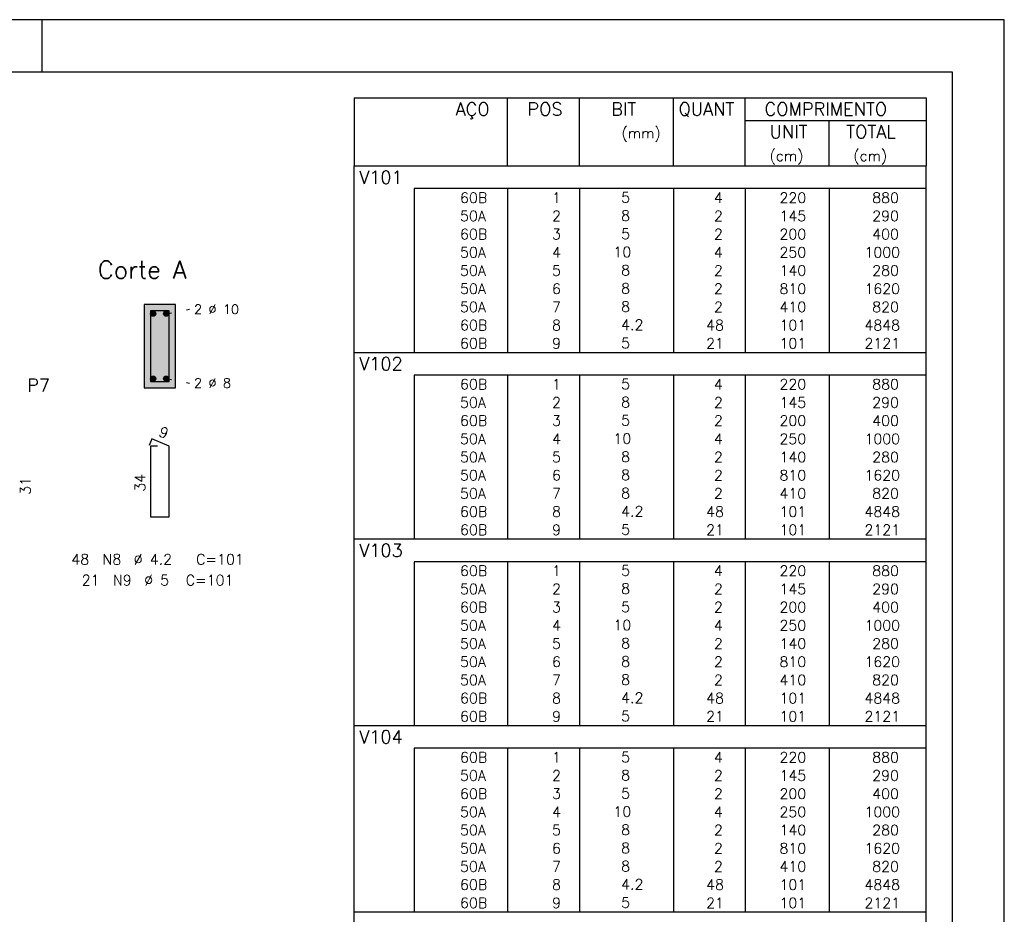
# Model space of a CAD drawing. Extents: x 0 to 84.1, y 0 to 59.4.
# Tile 7 of 7: x 65.2 to 84.1, y 42.2 to 59.4. Entities that reach past the tile are written whole.
import ezdxf

# ---------------------------------------------------------------- set-up
doc = ezdxf.new("R2010")
doc.units = 0
doc.linetypes.add('ESTILO_TQS_0002', pattern=[0.4, 0.1, -0.3])
for name, color, linetype in [('1', 1, 'CONTINUOUS'), ('10', 10, 'CONTINUOUS'), ('2', 2, 'CONTINUOUS'), ('4', 4, 'CONTINUOUS'), ('6', 6, 'CONTINUOUS')]:
    doc.layers.add(name, color=color, linetype=linetype)
doc.styles.get("Standard").update_dxf_attribs({"font": 'ROMANS.SHX'})

msp = doc.modelspace()

# ---------------------------------------------------------------- linework, layer by layer
at = {"layer": '1', "linetype": 'ESTILO_TQS_0002'}
for p, q in [((67.985, 53.745), (68.43, 53.83)), ((67.985, 52.495), (68.43, 52.41))]:
    msp.add_line(p, q, dxfattribs=at)
at = {"layer": '1', "linetype": 'CONTINUOUS'}
for centre in [(67.735, 53.745), (67.985, 53.745), (67.735, 52.495), (67.985, 52.495)]:
    msp.add_circle(centre, 0.05, dxfattribs=at)
for points in [[(67.785, 53.745), (67.71, 53.788301), (67.688015, 53.762101)], [(67.785, 53.745), (67.743682, 53.79424), (67.71, 53.788301)], [(67.785, 53.745), (67.773302, 53.777139), (67.743682, 53.79424)], [(68.035, 53.745), (67.96, 53.788301), (67.938015, 53.762101)], [(68.035, 53.745), (67.993682, 53.79424), (67.96, 53.788301)], [(68.035, 53.745), (68.023302, 53.777139), (67.993682, 53.79424)], [(67.785, 53.745), (67.688015, 53.762101), (67.688015, 53.727899)], [(67.785, 53.745), (67.688015, 53.727899), (67.71, 53.701699)], [(67.785, 53.745), (67.71, 53.701699), (67.743682, 53.69576)], [(67.785, 53.745), (67.743682, 53.69576), (67.773302, 53.712861)], [(67.785, 53.745), (67.773302, 53.712861), (67.785, 53.745)], [(68.035, 53.745), (67.938015, 53.762101), (67.938015, 53.727899)], [(68.035, 53.745), (67.938015, 53.727899), (67.96, 53.701699)], [(68.035, 53.745), (67.96, 53.701699), (67.993682, 53.69576)], [(68.035, 53.745), (67.993682, 53.69576), (68.023302, 53.712861)], [(68.035, 53.745), (68.023302, 53.712861), (68.035, 53.745)], [(67.785, 52.495), (67.71, 52.538301), (67.688015, 52.512101)], [(67.785, 52.495), (67.688015, 52.512101), (67.688015, 52.477899)], [(67.785, 52.495), (67.688015, 52.477899), (67.71, 52.451699)], [(67.785, 52.495), (67.743682, 52.54424), (67.71, 52.538301)], [(67.785, 52.495), (67.71, 52.451699), (67.743682, 52.44576)], [(67.785, 52.495), (67.773302, 52.527139), (67.743682, 52.54424)], [(67.785, 52.495), (67.743682, 52.44576), (67.773302, 52.462861)], [(67.785, 52.495), (67.773302, 52.462861), (67.785, 52.495)], [(68.035, 52.495), (67.96, 52.538301), (67.938015, 52.512101)], [(68.035, 52.495), (67.938015, 52.512101), (67.938015, 52.477899)], [(68.035, 52.495), (67.938015, 52.477899), (67.96, 52.451699)], [(68.035, 52.495), (67.993682, 52.54424), (67.96, 52.538301)], [(68.035, 52.495), (67.96, 52.451699), (67.993682, 52.44576)], [(68.035, 52.495), (68.023302, 52.527139), (67.993682, 52.54424)], [(68.035, 52.495), (67.993682, 52.44576), (68.023302, 52.462861)], [(68.035, 52.495), (68.023302, 52.462861), (68.035, 52.495)]]:
    msp.add_solid(points, dxfattribs=at)
at = {"layer": '10', "linetype": 'CONTINUOUS'}
for points in [[(68.16, 52.32), (68.16, 53.92), (67.56, 53.92)], [(68.16, 52.32), (67.56, 53.92), (67.56, 52.32)], [(68.16, 52.32), (67.56, 52.32), (68.16, 52.32)]]:
    msp.add_solid(points, dxfattribs=at)
at = {"layer": '2', "linetype": 'CONTINUOUS'}
for p, q in [((84.100006, 59.400002), (0, 59.400002)), ((65.600006, 58.400002), (65.600006, 59.400002)), ((84.100006, 0), (84.100006, 59.400002)), ((71.6, 57.900005), (71.6, 56.587505)), ((71.6, 57.900005), (82.6, 57.900005)), ((74.55, 56.587505), (74.55, 57.900005)), ((75.93, 56.587505), (75.93, 57.900005)), ((77.74, 56.587505), (77.74, 57.900005)), ((79.12, 56.587505), (79.12, 57.900005)), ((82.6, 57.900005), (82.6, 56.587505)), ((79.12, 57.462505), (82.6, 57.462505)), ((80.73, 56.587505), (80.73, 57.462505)), ((71.6, 56.587505), (82.6, 56.587505)), ((71.6, 56.150005), (71.6, 56.587505)), ((71.6, 56.587505), (82.6, 56.587505)), ((82.6, 56.150005), (82.6, 56.587505)), ((71.6, 55.800005), (71.6, 56.150005)), ((82.6, 56.150005), (72.75, 56.150005)), ((72.75, 56.150005), (72.75, 55.800005)), ((74.55, 56.150005), (74.55, 55.800005)), ((75.93, 56.150005), (75.93, 55.800005)), ((77.74, 56.150005), (77.74, 55.800005)), ((79.12, 56.150005), (79.12, 55.800005)), ((80.73, 56.150005), (80.73, 55.800005)), ((82.6, 55.800005), (82.6, 56.150005)), ((71.6, 55.450006), (71.6, 55.800005)), ((72.75, 55.800005), (72.75, 55.450006)), ((74.55, 55.800005), (74.55, 55.450006)), ((75.93, 55.800005), (75.93, 55.450006)), ((77.74, 55.800005), (77.74, 55.450006)), ((79.12, 55.800005), (79.12, 55.450006)), ((80.73, 55.800005), (80.73, 55.450006)), ((82.6, 55.450006), (82.6, 55.800005)), ((71.6, 55.100006), (71.6, 55.450006)), ((72.75, 55.450006), (72.75, 55.100006)), ((74.55, 55.450006), (74.55, 55.100006)), ((75.93, 55.450006), (75.93, 55.100006)), ((77.74, 55.450006), (77.74, 55.100006)), ((79.12, 55.450006), (79.12, 55.100006)), ((80.73, 55.450006), (80.73, 55.100006)), ((82.6, 55.100006), (82.6, 55.450006)), ((71.6, 54.750006), (71.6, 55.100006)), ((72.75, 55.100006), (72.75, 54.750006)), ((74.55, 55.100006), (74.55, 54.750006)), ((75.93, 55.100006), (75.93, 54.750006)), ((77.74, 55.100006), (77.74, 54.750006)), ((79.12, 55.100006), (79.12, 54.750006)), ((80.73, 55.100006), (80.73, 54.750006)), ((82.6, 54.750006), (82.6, 55.100006)), ((71.6, 54.400006), (71.6, 54.750006)), ((72.75, 54.750006), (72.75, 54.400006)), ((74.55, 54.750006), (74.55, 54.400006)), ((75.93, 54.750006), (75.93, 54.400006)), ((77.74, 54.750006), (77.74, 54.400006)), ((79.12, 54.750006), (79.12, 54.400006)), ((80.73, 54.750006), (80.73, 54.400006)), ((82.6, 54.400006), (82.6, 54.750006)), ((71.6, 54.050006), (71.6, 54.400006)), ((72.75, 54.400006), (72.75, 54.050006)), ((74.55, 54.400006), (74.55, 54.050006)), ((75.93, 54.400006), (75.93, 54.050006)), ((77.74, 54.400006), (77.74, 54.050006)), ((79.12, 54.400006), (79.12, 54.050006)), ((80.73, 54.400006), (80.73, 54.050006)), ((82.6, 54.050006), (82.6, 54.400006)), ((71.6, 53.700006), (71.6, 54.050006)), ((72.75, 54.050006), (72.75, 53.700006)), ((74.55, 54.050006), (74.55, 53.700006)), ((75.93, 54.050006), (75.93, 53.700006)), ((77.74, 54.050006), (77.74, 53.700006)), ((79.12, 54.050006), (79.12, 53.700006)), ((80.73, 54.050006), (80.73, 53.700006)), ((82.6, 53.700006), (82.6, 54.050006)), ((68.16, 53.92), (67.56, 53.92)), ((67.56, 53.92), (67.56, 52.32)), ((68.16, 52.32), (68.16, 53.92)), ((71.6, 53.350006), (71.6, 53.700006)), ((72.75, 53.700006), (72.75, 53.350006)), ((74.55, 53.700006), (74.55, 53.350006)), ((75.93, 53.700006), (75.93, 53.350006)), ((77.74, 53.700006), (77.74, 53.350006)), ((79.12, 53.700006), (79.12, 53.350006)), ((80.73, 53.700006), (80.73, 53.350006)), ((82.6, 53.350006), (82.6, 53.700006)), ((71.6, 53.000006), (71.6, 53.350006)), ((72.75, 53.350006), (72.75, 53.000006)), ((74.55, 53.350006), (74.55, 53.000006)), ((75.93, 53.350006), (75.93, 53.000006)), ((77.74, 53.350006), (77.74, 53.000006)), ((79.12, 53.350006), (79.12, 53.000006)), ((80.73, 53.350006), (80.73, 53.000006)), ((82.6, 53.000006), (82.6, 53.350006)), ((71.6, 52.562506), (71.6, 53.000006)), ((71.6, 53.000006), (82.6, 53.000006)), ((82.6, 52.562506), (82.6, 53.000006)), ((71.6, 52.212506), (71.6, 52.562506)), ((82.6, 52.562506), (72.75, 52.562506)), ((72.75, 52.562506), (72.75, 52.212506)), ((74.55, 52.562506), (74.55, 52.212506)), ((75.93, 52.562506), (75.93, 52.212506)), ((77.74, 52.562506), (77.74, 52.212506)), ((79.12, 52.562506), (79.12, 52.212506)), ((80.73, 52.562506), (80.73, 52.212506)), ((82.6, 52.212506), (82.6, 52.562506)), ((67.56, 52.32), (68.16, 52.32)), ((71.6, 51.862506), (71.6, 52.212506)), ((72.75, 52.212506), (72.75, 51.862506)), ((74.55, 52.212506), (74.55, 51.862506)), ((75.93, 52.212506), (75.93, 51.862506)), ((77.74, 52.212506), (77.74, 51.862506)), ((79.12, 52.212506), (79.12, 51.862506)), ((80.73, 52.212506), (80.73, 51.862506)), ((82.6, 51.862506), (82.6, 52.212506)), ((71.6, 51.512506), (71.6, 51.862506)), ((72.75, 51.862506), (72.75, 51.512506)), ((74.55, 51.862506), (74.55, 51.512506)), ((75.93, 51.862506), (75.93, 51.512506)), ((77.74, 51.862506), (77.74, 51.512506)), ((79.12, 51.862506), (79.12, 51.512506)), ((80.73, 51.862506), (80.73, 51.512506)), ((82.6, 51.512506), (82.6, 51.862506)), ((71.6, 51.162507), (71.6, 51.512506)), ((72.75, 51.512506), (72.75, 51.162507)), ((74.55, 51.512506), (74.55, 51.162507)), ((75.93, 51.512506), (75.93, 51.162507)), ((77.74, 51.512506), (77.74, 51.162507)), ((79.12, 51.512506), (79.12, 51.162507)), ((80.73, 51.512506), (80.73, 51.162507)), ((82.6, 51.162507), (82.6, 51.512506)), ((71.6, 50.812507), (71.6, 51.162507)), ((72.75, 51.162507), (72.75, 50.812507)), ((74.55, 51.162507), (74.55, 50.812507)), ((75.93, 51.162507), (75.93, 50.812507)), ((77.74, 51.162507), (77.74, 50.812507)), ((79.12, 51.162507), (79.12, 50.812507)), ((80.73, 51.162507), (80.73, 50.812507)), ((82.6, 50.812507), (82.6, 51.162507)), ((71.6, 50.462507), (71.6, 50.812507)), ((72.75, 50.812507), (72.75, 50.462507)), ((74.55, 50.812507), (74.55, 50.462507)), ((75.93, 50.812507), (75.93, 50.462507)), ((77.74, 50.812507), (77.74, 50.462507)), ((79.12, 50.812507), (79.12, 50.462507)), ((80.73, 50.812507), (80.73, 50.462507)), ((82.6, 50.462507), (82.6, 50.812507)), ((71.6, 50.112507), (71.6, 50.462507)), ((72.75, 50.462507), (72.75, 50.112507)), ((74.55, 50.462507), (74.55, 50.112507)), ((75.93, 50.462507), (75.93, 50.112507)), ((77.74, 50.462507), (77.74, 50.112507)), ((79.12, 50.462507), (79.12, 50.112507)), ((80.73, 50.462507), (80.73, 50.112507)), ((82.6, 50.112507), (82.6, 50.462507)), ((71.6, 49.762507), (71.6, 50.112507)), ((72.75, 50.112507), (72.75, 49.762507)), ((74.55, 50.112507), (74.55, 49.762507)), ((75.93, 50.112507), (75.93, 49.762507)), ((77.74, 50.112507), (77.74, 49.762507)), ((79.12, 50.112507), (79.12, 49.762507)), ((80.73, 50.112507), (80.73, 49.762507)), ((82.6, 49.762507), (82.6, 50.112507)), ((71.6, 49.412507), (71.6, 49.762507)), ((72.75, 49.762507), (72.75, 49.412507)), ((74.55, 49.762507), (74.55, 49.412507)), ((75.93, 49.762507), (75.93, 49.412507)), ((77.74, 49.762507), (77.74, 49.412507)), ((79.12, 49.762507), (79.12, 49.412507)), ((80.73, 49.762507), (80.73, 49.412507)), ((82.6, 49.412507), (82.6, 49.762507)), ((71.6, 48.975007), (71.6, 49.412507)), ((71.6, 49.412507), (82.6, 49.412507)), ((82.6, 48.975007), (82.6, 49.412507)), ((71.6, 48.625007), (71.6, 48.975007)), ((82.6, 48.975007), (72.75, 48.975007)), ((72.75, 48.975007), (72.75, 48.625007)), ((74.55, 48.975007), (74.55, 48.625007)), ((75.93, 48.975007), (75.93, 48.625007)), ((77.74, 48.975007), (77.74, 48.625007)), ((79.12, 48.975007), (79.12, 48.625007)), ((80.73, 48.975007), (80.73, 48.625007)), ((82.6, 48.625007), (82.6, 48.975007)), ((71.6, 48.275007), (71.6, 48.625007)), ((72.75, 48.625007), (72.75, 48.275007)), ((74.55, 48.625007), (74.55, 48.275007)), ((75.93, 48.625007), (75.93, 48.275007)), ((77.74, 48.625007), (77.74, 48.275007)), ((79.12, 48.625007), (79.12, 48.275007)), ((80.73, 48.625007), (80.73, 48.275007)), ((82.6, 48.275007), (82.6, 48.625007)), ((71.6, 47.925007), (71.6, 48.275007)), ((72.75, 48.275007), (72.75, 47.925007)), ((74.55, 48.275007), (74.55, 47.925007)), ((75.93, 48.275007), (75.93, 47.925007)), ((77.74, 48.275007), (77.74, 47.925007)), ((79.12, 48.275007), (79.12, 47.925007)), ((80.73, 48.275007), (80.73, 47.925007)), ((82.6, 47.925007), (82.6, 48.275007)), ((71.6, 47.575007), (71.6, 47.925007)), ((72.75, 47.925007), (72.75, 47.575007)), ((74.55, 47.925007), (74.55, 47.575007)), ((75.93, 47.925007), (75.93, 47.575007)), ((77.74, 47.925007), (77.74, 47.575007)), ((79.12, 47.925007), (79.12, 47.575007)), ((80.73, 47.925007), (80.73, 47.575007)), ((82.6, 47.575007), (82.6, 47.925007)), ((71.6, 47.225008), (71.6, 47.575007)), ((72.75, 47.575007), (72.75, 47.225008)), ((74.55, 47.575007), (74.55, 47.225008)), ((75.93, 47.575007), (75.93, 47.225008)), ((77.74, 47.575007), (77.74, 47.225008)), ((79.12, 47.575007), (79.12, 47.225008)), ((80.73, 47.575007), (80.73, 47.225008)), ((82.6, 47.225008), (82.6, 47.575007)), ((71.6, 46.875008), (71.6, 47.225008)), ((72.75, 47.225008), (72.75, 46.875008)), ((74.55, 47.225008), (74.55, 46.875008)), ((75.93, 47.225008), (75.93, 46.875008)), ((77.74, 47.225008), (77.74, 46.875008)), ((79.12, 47.225008), (79.12, 46.875008)), ((80.73, 47.225008), (80.73, 46.875008)), ((82.6, 46.875008), (82.6, 47.225008)), ((71.6, 46.525008), (71.6, 46.875008)), ((72.75, 46.875008), (72.75, 46.525008)), ((74.55, 46.875008), (74.55, 46.525008)), ((75.93, 46.875008), (75.93, 46.525008)), ((77.74, 46.875008), (77.74, 46.525008)), ((79.12, 46.875008), (79.12, 46.525008)), ((80.73, 46.875008), (80.73, 46.525008)), ((82.6, 46.525008), (82.6, 46.875008)), ((71.6, 46.175008), (71.6, 46.525008)), ((72.75, 46.525008), (72.75, 46.175008)), ((74.55, 46.525008), (74.55, 46.175008)), ((75.93, 46.525008), (75.93, 46.175008)), ((77.74, 46.525008), (77.74, 46.175008)), ((79.12, 46.525008), (79.12, 46.175008)), ((80.73, 46.525008), (80.73, 46.175008)), ((82.6, 46.175008), (82.6, 46.525008)), ((71.6, 45.825008), (71.6, 46.175008)), ((72.75, 46.175008), (72.75, 45.825008)), ((74.55, 46.175008), (74.55, 45.825008)), ((75.93, 46.175008), (75.93, 45.825008)), ((77.74, 46.175008), (77.74, 45.825008)), ((79.12, 46.175008), (79.12, 45.825008)), ((80.73, 46.175008), (80.73, 45.825008)), ((82.6, 45.825008), (82.6, 46.175008)), ((71.6, 45.387508), (71.6, 45.825008)), ((71.6, 45.825008), (82.6, 45.825008)), ((82.6, 45.387508), (82.6, 45.825008)), ((71.6, 45.037508), (71.6, 45.387508)), ((82.6, 45.387508), (72.75, 45.387508)), ((72.75, 45.387508), (72.75, 45.037508)), ((74.55, 45.387508), (74.55, 45.037508)), ((75.93, 45.387508), (75.93, 45.037508)), ((77.74, 45.387508), (77.74, 45.037508)), ((79.12, 45.387508), (79.12, 45.037508)), ((80.73, 45.387508), (80.73, 45.037508)), ((82.6, 45.037508), (82.6, 45.387508)), ((71.6, 44.687508), (71.6, 45.037508)), ((72.75, 45.037508), (72.75, 44.687508)), ((74.55, 45.037508), (74.55, 44.687508)), ((75.93, 45.037508), (75.93, 44.687508)), ((77.74, 45.037508), (77.74, 44.687508)), ((79.12, 45.037508), (79.12, 44.687508)), ((80.73, 45.037508), (80.73, 44.687508)), ((82.6, 44.687508), (82.6, 45.037508)), ((71.6, 44.337508), (71.6, 44.687508)), ((72.75, 44.687508), (72.75, 44.337508)), ((74.55, 44.687508), (74.55, 44.337508)), ((75.93, 44.687508), (75.93, 44.337508)), ((77.74, 44.687508), (77.74, 44.337508)), ((79.12, 44.687508), (79.12, 44.337508)), ((80.73, 44.687508), (80.73, 44.337508)), ((82.6, 44.337508), (82.6, 44.687508)), ((71.6, 43.987508), (71.6, 44.337508)), ((72.75, 44.337508), (72.75, 43.987508)), ((74.55, 44.337508), (74.55, 43.987508)), ((75.93, 44.337508), (75.93, 43.987508)), ((77.74, 44.337508), (77.74, 43.987508)), ((79.12, 44.337508), (79.12, 43.987508)), ((80.73, 44.337508), (80.73, 43.987508)), ((82.6, 43.987508), (82.6, 44.337508)), ((71.6, 43.637508), (71.6, 43.987508)), ((72.75, 43.987508), (72.75, 43.637508)), ((74.55, 43.987508), (74.55, 43.637508)), ((75.93, 43.987508), (75.93, 43.637508)), ((77.74, 43.987508), (77.74, 43.637508)), ((79.12, 43.987508), (79.12, 43.637508)), ((80.73, 43.987508), (80.73, 43.637508)), ((82.6, 43.637508), (82.6, 43.987508)), ((71.6, 43.287508), (71.6, 43.637508)), ((72.75, 43.637508), (72.75, 43.287508)), ((74.55, 43.637508), (74.55, 43.287508)), ((75.93, 43.637508), (75.93, 43.287508)), ((77.74, 43.637508), (77.74, 43.287508)), ((79.12, 43.637508), (79.12, 43.287508)), ((80.73, 43.637508), (80.73, 43.287508)), ((82.6, 43.287508), (82.6, 43.637508)), ((71.6, 42.937509), (71.6, 43.287508)), ((72.75, 43.287508), (72.75, 42.937509)), ((74.55, 43.287508), (74.55, 42.937509)), ((75.93, 43.287508), (75.93, 42.937509)), ((77.74, 43.287508), (77.74, 42.937509)), ((79.12, 43.287508), (79.12, 42.937509)), ((80.73, 43.287508), (80.73, 42.937509)), ((82.6, 42.937509), (82.6, 43.287508)), ((71.6, 42.587509), (71.6, 42.937509)), ((72.75, 42.937509), (72.75, 42.587509)), ((74.55, 42.937509), (74.55, 42.587509)), ((75.93, 42.937509), (75.93, 42.587509)), ((77.74, 42.937509), (77.74, 42.587509)), ((79.12, 42.937509), (79.12, 42.587509)), ((80.73, 42.937509), (80.73, 42.587509)), ((82.6, 42.587509), (82.6, 42.937509)), ((71.6, 42.237509), (71.6, 42.587509)), ((72.75, 42.587509), (72.75, 42.237509)), ((74.55, 42.587509), (74.55, 42.237509)), ((75.93, 42.587509), (75.93, 42.237509)), ((77.74, 42.587509), (77.74, 42.237509)), ((79.12, 42.587509), (79.12, 42.237509)), ((80.73, 42.587509), (80.73, 42.237509)), ((82.6, 42.237509), (82.6, 42.587509)), ((71.6, 41.800009), (71.6, 42.237509)), ((71.6, 42.237509), (82.6, 42.237509)), ((82.6, 41.800009), (82.6, 42.237509))]:
    msp.add_line(p, q, dxfattribs=at)
msp.add_lwpolyline([(83.100006, 1), (2.5, 1), (2.5, 58.400002), (83.100006, 58.400002), (83.100006, 1)], dxfattribs=at)
at = {"layer": '4', "linetype": 'CONTINUOUS'}
msp.add_lwpolyline([(67.68, 53.8), (67.68, 52.44), (68.04, 52.44), (68.04, 53.8), (67.68, 53.8)], dxfattribs=at)
at = {"layer": '6', "linetype": 'CONTINUOUS'}
for p, q in [((67.708338, 51.34), (67.653893, 51.21102)), ((68.04, 51.2), (67.708338, 51.34)), ((67.82, 51.2), (67.68, 51.2)), ((67.68, 51.2), (67.68, 49.84)), ((68.04, 49.84), (68.04, 51.2)), ((67.68, 49.84), (68.04, 49.84))]:
    msp.add_line(p, q, dxfattribs=at)

# ---------------------------------------------------------------- texts
at = {"layer": '2', "linetype": 'CONTINUOUS'}
for s, height, p in [('AÇO', 0.25, (73.54958, 57.556255)), ('POS', 0.25, (74.93, 57.556255)), ('BIT', 0.25, (76.54, 57.556255)), ('QUANT', 0.25, (77.836489, 57.556255)), ('COMPRIMENTO', 0.25, (79.489469, 57.556255)), ('UNIT', 0.25, (79.586854, 57.118755)), ('TOTAL', 0.25, (81.059307, 57.118755)), ('(mm)', 0.2, (76.74, 57.118755)), ('(cm)', 0.2, (79.586854, 56.681255)), ('(cm)', 0.2, (81.196854, 56.681255)), ('V101', 0.25, (71.695798, 56.243755)), ('     60B', 0.2, (72.889661, 55.875005)), ('  1', 0.2, (75.13, 55.875005)), ('    5  ', 0.2, (76.136543, 55.881049)), ('    4', 0.2, (77.92, 55.875005)), ('   220', 0.2, (79.33, 55.875005)), ('    880', 0.2, (80.963622, 55.875005)), ('     50A', 0.2, (72.889661, 55.525005)), ('  2', 0.2, (75.13, 55.525005)), ('    8  ', 0.2, (76.136543, 55.531049)), ('    2', 0.2, (77.92, 55.525005)), ('   145', 0.2, (79.33, 55.525005)), ('    290', 0.2, (80.963622, 55.525005)), ('     60B', 0.2, (72.889661, 55.175005)), ('  3', 0.2, (75.13, 55.175005)), ('    5  ', 0.2, (76.136543, 55.181049)), ('    2', 0.2, (77.92, 55.175005)), ('   200', 0.2, (79.33, 55.175005)), ('    400', 0.2, (80.963622, 55.175005)), ('     50A', 0.2, (72.889661, 54.825006)), ('  4', 0.2, (75.13, 54.825006)), ('   10  ', 0.2, (76.136543, 54.831049)), ('    4', 0.2, (77.92, 54.825006)), ('   250', 0.2, (79.33, 54.825006)), ('   1000', 0.2, (80.963622, 54.825006)), ('Corte A', 0.34, (66.67, 54.42)), ('     50A', 0.2, (72.889661, 54.475006)), ('  5', 0.2, (75.13, 54.475006)), ('    8  ', 0.2, (76.136543, 54.48105)), ('    2', 0.2, (77.92, 54.475006)), ('   140', 0.2, (79.33, 54.475006)), ('    280', 0.2, (80.963622, 54.475006)), ('     50A', 0.2, (72.889661, 54.125006)), ('  6', 0.2, (75.13, 54.125006)), ('    8  ', 0.2, (76.136543, 54.13105)), ('    2', 0.2, (77.92, 54.125006)), ('   810', 0.2, (79.33, 54.125006)), ('   1620', 0.2, (80.963622, 54.125006)), ('     50A', 0.2, (72.889661, 53.775006)), ('  7', 0.2, (75.13, 53.775006)), ('    8  ', 0.2, (76.136543, 53.78105)), ('    2', 0.2, (77.92, 53.775006)), ('   410', 0.2, (79.33, 53.775006)), ('    820', 0.2, (80.963622, 53.775006)), ('2 %%c 10', 0.18, (68.52, 53.74)), ('     60B', 0.2, (72.889661, 53.425006)), ('  8', 0.2, (75.13, 53.425006)), ('    4.2', 0.2, (76.136543, 53.43105)), ('   48', 0.2, (77.92, 53.425006)), ('   101', 0.2, (79.33, 53.425006)), ('   4848', 0.2, (80.963622, 53.425006)), ('     60B', 0.2, (72.889661, 53.075006)), ('  9', 0.2, (75.13, 53.075006)), ('    5  ', 0.2, (76.136543, 53.08105)), ('   21', 0.2, (77.92, 53.075006)), ('   101', 0.2, (79.33, 53.075006)), ('   2121', 0.2, (80.963622, 53.075006)), ('V102', 0.25, (71.695798, 52.656256)), ('P7', 0.25, (65.31, 52.245)), ('2 %%c 8', 0.18, (68.52, 52.32)), ('     60B', 0.2, (72.889661, 52.287506)), ('  1', 0.2, (75.13, 52.287506)), ('    5  ', 0.2, (76.136543, 52.29355)), ('    4', 0.2, (77.92, 52.287506)), ('   220', 0.2, (79.33, 52.287506)), ('    880', 0.2, (80.963622, 52.287506)), ('     50A', 0.2, (72.889661, 51.937506)), ('  2', 0.2, (75.13, 51.937506)), ('    8  ', 0.2, (76.136543, 51.94355)), ('    2', 0.2, (77.92, 51.937506)), ('   145', 0.2, (79.33, 51.937506)), ('    290', 0.2, (80.963622, 51.937506)), ('     60B', 0.2, (72.889661, 51.587506)), ('  3', 0.2, (75.13, 51.587506)), ('    5  ', 0.2, (76.136543, 51.59355)), ('    2', 0.2, (77.92, 51.587506)), ('   200', 0.2, (79.33, 51.587506)), ('    400', 0.2, (80.963622, 51.587506)), ('     50A', 0.2, (72.889661, 51.237506)), ('  4', 0.2, (75.13, 51.237506)), ('   10  ', 0.2, (76.136543, 51.24355)), ('    4', 0.2, (77.92, 51.237506)), ('   250', 0.2, (79.33, 51.237506)), ('   1000', 0.2, (80.963622, 51.237506)), ('     50A', 0.2, (72.889661, 50.887506)), ('  5', 0.2, (75.13, 50.887506)), ('    8  ', 0.2, (76.136543, 50.89355)), ('    2', 0.2, (77.92, 50.887506)), ('   140', 0.2, (79.33, 50.887506)), ('    280', 0.2, (80.963622, 50.887506)), ('     50A', 0.2, (72.889661, 50.537507)), ('  6', 0.2, (75.13, 50.537507)), ('    8  ', 0.2, (76.136543, 50.54355)), ('    2', 0.2, (77.92, 50.537507)), ('   810', 0.2, (79.33, 50.537507)), ('   1620', 0.2, (80.963622, 50.537507)), ('     50A', 0.2, (72.889661, 50.187507)), ('  7', 0.2, (75.13, 50.187507)), ('    8  ', 0.2, (76.136543, 50.193551)), ('    2', 0.2, (77.92, 50.187507)), ('   410', 0.2, (79.33, 50.187507)), ('    820', 0.2, (80.963622, 50.187507)), ('     60B', 0.2, (72.889661, 49.837507)), ('  8', 0.2, (75.13, 49.837507)), ('    4.2', 0.2, (76.136543, 49.843551)), ('   48', 0.2, (77.92, 49.837507)), ('   101', 0.2, (79.33, 49.837507)), ('   4848', 0.2, (80.963622, 49.837507)), ('     60B', 0.2, (72.889661, 49.487507)), ('  9', 0.2, (75.13, 49.487507)), ('    5  ', 0.2, (76.136543, 49.493551)), ('   21', 0.2, (77.92, 49.487507)), ('   101', 0.2, (79.33, 49.487507)), ('   2121', 0.2, (80.963622, 49.487507)), ('V103', 0.25, (71.695798, 49.068757)), ('48', 0.2, (66.16, 48.92)), ('N8', 0.2, (66.76, 48.92)), ('%%c 4.2', 0.2, (67.36, 48.92)), ('C=101', 0.2, (68.56, 48.92)), ('     60B', 0.2, (72.889661, 48.700007)), ('  1', 0.2, (75.13, 48.700007)), ('    5  ', 0.2, (76.136543, 48.706051)), ('    4', 0.2, (77.92, 48.700007)), ('   220', 0.2, (79.33, 48.700007)), ('    880', 0.2, (80.963622, 48.700007)), ('21', 0.2, (66.36, 48.52)), ('N9', 0.2, (66.96, 48.52)), ('%%c 5', 0.2, (67.56, 48.52)), ('C=101', 0.2, (68.36, 48.52)), ('     50A', 0.2, (72.889661, 48.350007)), ('  2', 0.2, (75.13, 48.350007)), ('    8  ', 0.2, (76.136543, 48.356051)), ('    2', 0.2, (77.92, 48.350007)), ('   145', 0.2, (79.33, 48.350007)), ('    290', 0.2, (80.963622, 48.350007)), ('     60B', 0.2, (72.889661, 48.000007)), ('  3', 0.2, (75.13, 48.000007)), ('    5  ', 0.2, (76.136543, 48.006051)), ('    2', 0.2, (77.92, 48.000007)), ('   200', 0.2, (79.33, 48.000007)), ('    400', 0.2, (80.963622, 48.000007)), ('     50A', 0.2, (72.889661, 47.650007)), ('  4', 0.2, (75.13, 47.650007)), ('   10  ', 0.2, (76.136543, 47.656051)), ('    4', 0.2, (77.92, 47.650007)), ('   250', 0.2, (79.33, 47.650007)), ('   1000', 0.2, (80.963622, 47.650007)), ('     50A', 0.2, (72.889661, 47.300007)), ('  5', 0.2, (75.13, 47.300007)), ('    8  ', 0.2, (76.136543, 47.306051)), ('    2', 0.2, (77.92, 47.300007)), ('   140', 0.2, (79.33, 47.300007)), ('    280', 0.2, (80.963622, 47.300007)), ('     50A', 0.2, (72.889661, 46.950007)), ('  6', 0.2, (75.13, 46.950007)), ('    8  ', 0.2, (76.136543, 46.956051)), ('    2', 0.2, (77.92, 46.950007)), ('   810', 0.2, (79.33, 46.950007)), ('   1620', 0.2, (80.963622, 46.950007)), ('     50A', 0.2, (72.889661, 46.600008)), ('  7', 0.2, (75.13, 46.600008)), ('    8  ', 0.2, (76.136543, 46.606051)), ('    2', 0.2, (77.92, 46.600008)), ('   410', 0.2, (79.33, 46.600008)), ('    820', 0.2, (80.963622, 46.600008)), ('     60B', 0.2, (72.889661, 46.250008)), ('  8', 0.2, (75.13, 46.250008)), ('    4.2', 0.2, (76.136543, 46.256052)), ('   48', 0.2, (77.92, 46.250008)), ('   101', 0.2, (79.33, 46.250008)), ('   4848', 0.2, (80.963622, 46.250008)), ('     60B', 0.2, (72.889661, 45.900008)), ('  9', 0.2, (75.13, 45.900008)), ('    5  ', 0.2, (76.136543, 45.906052)), ('   21', 0.2, (77.92, 45.900008)), ('   101', 0.2, (79.33, 45.900008)), ('   2121', 0.2, (80.963622, 45.900008)), ('V104', 0.25, (71.695798, 45.481258)), ('     60B', 0.2, (72.889661, 45.112508)), ('  1', 0.2, (75.13, 45.112508)), ('    5  ', 0.2, (76.136543, 45.118552)), ('    4', 0.2, (77.92, 45.112508)), ('   220', 0.2, (79.33, 45.112508)), ('    880', 0.2, (80.963622, 45.112508)), ('     50A', 0.2, (72.889661, 44.762508)), ('  2', 0.2, (75.13, 44.762508)), ('    8  ', 0.2, (76.136543, 44.768552)), ('    2', 0.2, (77.92, 44.762508)), ('   145', 0.2, (79.33, 44.762508)), ('    290', 0.2, (80.963622, 44.762508)), ('     60B', 0.2, (72.889661, 44.412508)), ('  3', 0.2, (75.13, 44.412508)), ('    5  ', 0.2, (76.136543, 44.418552)), ('    2', 0.2, (77.92, 44.412508)), ('   200', 0.2, (79.33, 44.412508)), ('    400', 0.2, (80.963622, 44.412508)), ('     50A', 0.2, (72.889661, 44.062508)), ('  4', 0.2, (75.13, 44.062508)), ('   10  ', 0.2, (76.136543, 44.068552)), ('    4', 0.2, (77.92, 44.062508)), ('   250', 0.2, (79.33, 44.062508)), ('   1000', 0.2, (80.963622, 44.062508)), ('     50A', 0.2, (72.889661, 43.712508)), ('  5', 0.2, (75.13, 43.712508)), ('    8  ', 0.2, (76.136543, 43.718552)), ('    2', 0.2, (77.92, 43.712508)), ('   140', 0.2, (79.33, 43.712508)), ('    280', 0.2, (80.963622, 43.712508)), ('     50A', 0.2, (72.889661, 43.362508)), ('  6', 0.2, (75.13, 43.362508)), ('    8  ', 0.2, (76.136543, 43.368552)), ('    2', 0.2, (77.92, 43.362508)), ('   810', 0.2, (79.33, 43.362508)), ('   1620', 0.2, (80.963622, 43.362508)), ('     50A', 0.2, (72.889661, 43.012508)), ('  7', 0.2, (75.13, 43.012508)), ('    8  ', 0.2, (76.136543, 43.018552)), ('    2', 0.2, (77.92, 43.012508)), ('   410', 0.2, (79.33, 43.012508)), ('    820', 0.2, (80.963622, 43.012508)), ('     60B', 0.2, (72.889661, 42.662508)), ('  8', 0.2, (75.13, 42.662508)), ('    4.2', 0.2, (76.136543, 42.668552)), ('   48', 0.2, (77.92, 42.662508)), ('   101', 0.2, (79.33, 42.662508)), ('   4848', 0.2, (80.963622, 42.662508)), ('     60B', 0.2, (72.889661, 42.312509)), ('  9', 0.2, (75.13, 42.312509)), ('    5  ', 0.2, (76.136543, 42.318552)), ('   21', 0.2, (77.92, 42.312509)), ('   101', 0.2, (79.33, 42.312509)), ('   2121', 0.2, (80.963622, 42.312509))]:
    msp.add_text(s, height=height, dxfattribs=at).set_placement(p)
for s, rotation, p in [('9', 337.11462, (67.820929, 51.401017)), ('34', 90, (67.58, 50.32)), ('31', 90, (65.378, 50.26))]:
    msp.add_text(s, height=0.2, rotation=rotation, dxfattribs=at).set_placement(p)

doc.saveas('drawing.dxf')
